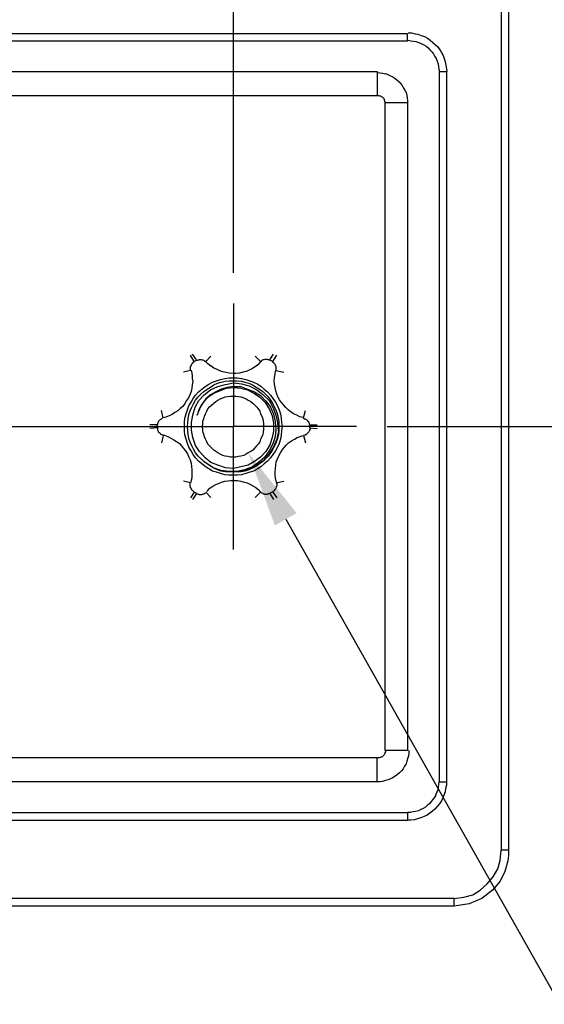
# Model space of a CAD drawing. Extents: x 0 to 283, y 0 to 196.
# Tile 24 of 27: x 218 to 235, y 79 to 112. Entities that reach past the tile are written whole.
import ezdxf
from ezdxf import colors
from ezdxf.entities.mleader import LeaderData, LeaderLine
from ezdxf.math import Vec2, Vec3

# ---------------------------------------------------------------- set-up
doc = ezdxf.new("R2010")
doc.units = 0
doc.linetypes.add('CENTER', pattern=[12, 8, -1, 2, -1])
doc.layers.get('0').update_dxf_attribs({"linetype": 'CONTINUOUS'})
doc.layers.get('DEFPOINTS').update_dxf_attribs({"linetype": 'CONTINUOUS'})
doc.layers.add('CTR', color=7, linetype='CENTER')
doc.layers.add('LAYER_1', color=7, linetype='CONTINUOUS')
doc.styles.add('SANSSERIF', font='sanss___.ttf')
doc.dimstyles.new('ISO-25$0', dxfattribs={"dimtxt": 2.5, "dimasz": 2.5, "dimexe": 1.25, "dimexo": 1, "dimgap": 0.6, "dimtad": 1, "dimdec": 1, "dimzin": 9, "dimdsep": 46, "dimtxsty": 'SANSSERIF', "dimcen": 0.75, "dimadec": 1, "dimazin": 0, "dimtfac": 1, "dimtdec": 1, "dimtmove": 0, "dimatfit": 3, "dimfxl": 1, "dimarcsym": 0})

# ---------------------------------------------------------------- blocks, each defined once
blk = doc.blocks.new('*D34')
at = {"color": 0, "lineweight": -2, "transparency": 16777216}
for p, q in [((190.642, 103.47), (190.642, 124.338)), ((224.922, 103.47), (224.922, 124.338)), ((193.142, 123.088), (222.422, 123.088))]:
    blk.add_line(p, q, dxfattribs=at)
at = {"color": 0, "transparency": 16777216}
for points in [[(193.142, 123.505), (193.142, 122.672), (190.642, 123.088)], [(222.422, 123.505), (222.422, 122.672), (224.922, 123.088)]]:
    blk.add_solid(points, dxfattribs=at)
at = {"layer": 'DEFPOINTS', "color": 0, "transparency": 16777216}
for p in [(224.922, 123.088), (190.642, 102.47), (224.922, 102.47)]:
    blk.add_point(p, dxfattribs=at)
at = {"color": 0, "transparency": 16777216, "insert": (203.525, 124.978), "char_height": 2.5, "attachment_point": 5, "style": 'SANSSERIF'}
blk.add_mtext('68.6', dxfattribs=at)
blk = doc.blocks.new('*D35')
at = {"color": 0, "lineweight": -2, "transparency": 16777216}
for p, q in [((224.922, 103.47), (224.922, 124.338)), ((233.937, 113.336), (233.937, 124.338)), ((227.422, 123.088), (231.437, 123.088))]:
    blk.add_line(p, q, dxfattribs=at)
at = {"color": 0, "transparency": 16777216}
for points in [[(227.422, 123.505), (227.422, 122.672), (224.922, 123.088)], [(231.437, 123.505), (231.437, 122.672), (233.937, 123.088)]]:
    blk.add_solid(points, dxfattribs=at)
at = {"layer": 'DEFPOINTS', "color": 0, "transparency": 16777216}
for p in [(233.937, 123.088), (233.937, 112.336), (224.922, 102.47)]:
    blk.add_point(p, dxfattribs=at)
at = {"color": 0, "transparency": 16777216, "insert": (229.429, 124.976), "char_height": 2.5, "attachment_point": 5, "style": 'SANSSERIF'}
blk.add_mtext('18', dxfattribs=at)
blk = doc.blocks.new('*D37')
at = {"color": 0, "lineweight": -2, "transparency": 16777216}
for p, q in [((233.156, 114.145), (246.822, 114.145)), ((245.572, 100.935), (245.572, 111.645)), ((229.957, 98.435), (246.822, 98.435))]:
    blk.add_line(p, q, dxfattribs=at)
at = {"color": 0, "transparency": 16777216}
for points in [[(245.155, 111.645), (245.989, 111.645), (245.572, 114.145)], [(245.155, 100.935), (245.989, 100.935), (245.572, 98.435)]]:
    blk.add_solid(points, dxfattribs=at)
at = {"layer": 'DEFPOINTS', "color": 0, "transparency": 16777216}
for p in [(232.156, 114.145), (245.572, 114.145), (228.957, 98.435)]:
    blk.add_point(p, dxfattribs=at)
at = {"color": 0, "transparency": 16777216, "insert": (243.683, 106.29), "char_height": 2.5, "attachment_point": 5, "rotation": 90, "style": 'SANSSERIF'}
blk.add_mtext('31.4', dxfattribs=at)

msp = doc.modelspace()

# ---------------------------------------------------------------- linework, layer by layer
at = {"layer": 'CTR'}
msp.add_line((190.445, 98.434), (224.79, 98.434), dxfattribs=at)
at = {"layer": 'LAYER_1', "color": 7}
for points in [[(233.694, 112.336), (233.694, 84.548)], [(233.937, 112.336), (233.937, 84.548)], [(230.63, 111.31), (184.893, 111.31)], [(230.63, 111.067), (184.893, 111.067)], [(230.63, 111.067), (230.63, 111.31)], [(230.644, 111.338), (230.752, 111.338)], [(230.644, 111.095), (230.739, 111.081)], [(230.739, 111.081), (230.82, 111.067)], [(230.752, 111.338), (230.874, 111.31)], [(230.82, 111.067), (230.9, 111.054)], [(230.874, 111.31), (230.969, 111.297)], [(230.9, 111.054), (230.995, 111.026)], [(230.968, 111.297), (231.076, 111.256)], [(230.995, 111.026), (231.076, 110.985)], [(231.076, 111.256), (231.184, 111.215)], [(231.184, 111.216), (231.279, 111.162)], [(231.278, 111.162), (231.373, 111.095)], [(231.373, 111.095), (231.454, 111.027)], [(231.454, 111.026), (231.535, 110.959)], [(231.076, 110.986), (231.157, 110.946)], [(231.157, 110.946), (231.238, 110.905)], [(231.238, 110.906), (231.305, 110.851)], [(231.305, 110.851), (231.36, 110.785)], [(231.36, 110.785), (231.427, 110.716)], [(231.427, 110.716), (231.481, 110.648)], [(231.535, 110.959), (231.615, 110.879)], [(231.615, 110.879), (231.683, 110.784)], [(231.683, 110.785), (231.737, 110.69)], [(231.481, 110.649), (231.522, 110.569)], [(231.521, 110.569), (231.562, 110.5)], [(231.562, 110.5), (231.602, 110.406)], [(231.602, 110.406), (231.629, 110.325)], [(231.737, 110.689), (231.791, 110.594)], [(231.791, 110.594), (231.832, 110.5)], [(231.831, 110.5), (231.859, 110.393)], [(231.859, 110.393), (231.885, 110.285)], [(185.919, 110.068), (229.632, 110.068)], [(229.632, 110.068), (229.632, 109.286)], [(231.629, 110.325), (231.643, 110.23)], [(231.643, 110.231), (231.656, 110.149)], [(231.656, 110.149), (231.67, 110.068)], [(231.67, 110.068), (231.913, 110.068)], [(231.67, 86.789), (231.67, 110.068)], [(231.885, 110.285), (231.899, 110.163)], [(231.899, 110.163), (231.913, 110.068)], [(231.913, 86.789), (231.913, 110.068)], [(229.646, 110.041), (229.726, 110.028)], [(229.726, 110.028), (229.821, 110.015)], [(229.821, 110.014), (229.902, 110.001)], [(229.902, 110.002), (229.983, 109.975)], [(229.983, 109.975), (230.064, 109.934)], [(230.064, 109.934), (230.145, 109.893)], [(230.145, 109.894), (230.212, 109.853)], [(230.213, 109.853), (230.28, 109.798)], [(230.279, 109.798), (230.347, 109.731)], [(230.347, 109.731), (230.401, 109.678)], [(230.401, 109.678), (230.455, 109.61)], [(230.455, 109.61), (230.496, 109.529)], [(230.495, 109.529), (230.536, 109.461)], [(230.536, 109.461), (230.577, 109.38)], [(185.919, 109.286), (229.632, 109.286)], [(229.646, 109.286), (229.672, 109.286)], [(229.672, 109.286), (229.686, 109.286)], [(229.686, 109.286), (229.713, 109.272)], [(229.713, 109.272), (229.727, 109.272)], [(229.726, 109.272), (229.754, 109.272)], [(229.754, 109.272), (229.767, 109.258)], [(229.767, 109.258), (229.794, 109.245)], [(229.794, 109.245), (229.808, 109.232)], [(229.808, 109.233), (229.821, 109.219)], [(229.821, 109.219), (229.835, 109.205)], [(229.834, 109.205), (229.848, 109.178)], [(229.848, 109.178), (229.861, 109.164)], [(229.861, 109.164), (229.861, 109.137)], [(229.861, 109.137), (229.875, 109.124)], [(229.874, 109.125), (229.874, 109.097)], [(229.874, 109.097), (229.888, 109.084)], [(229.888, 109.084), (229.888, 109.056)], [(230.577, 109.38), (230.604, 109.286)], [(230.604, 109.286), (230.618, 109.205)], [(230.617, 109.205), (230.63, 109.125)], [(230.63, 109.125), (230.63, 109.043)], [(229.888, 109.056), (229.888, 109.043)], [(230.63, 109.043), (229.888, 109.043)], [(229.888, 109.043), (229.888, 87.814)], [(230.63, 109.043), (230.63, 87.814)], [(224.922, 102.47), (224.922, 98.435)], [(223.64, 100.568), (223.518, 100.77)], [(223.707, 100.621), (223.585, 100.811)], [(224.018, 100.568), (224.18, 100.742)], [(225.812, 100.568), (225.637, 100.742)], [(226.11, 100.621), (226.231, 100.811)], [(226.217, 100.568), (226.339, 100.77)], [(223.518, 100.405), (223.532, 100.419)], [(223.518, 100.379), (223.518, 100.405)], [(223.518, 100.352), (223.518, 100.379)], [(223.532, 100.446), (223.545, 100.46)], [(223.532, 100.419), (223.532, 100.446)], [(223.546, 100.46), (223.559, 100.487)], [(223.559, 100.487), (223.573, 100.5)], [(223.572, 100.501), (223.586, 100.514)], [(223.586, 100.513), (223.599, 100.54)], [(223.6, 100.54), (223.626, 100.554)], [(223.626, 100.568), (223.707, 100.609)], [(223.626, 100.554), (223.64, 100.554)], [(223.72, 100.595), (223.748, 100.608)], [(223.748, 100.609), (223.761, 100.622)], [(223.761, 100.621), (223.775, 100.621)], [(223.775, 100.621), (223.802, 100.621)], [(223.801, 100.621), (223.815, 100.635)], [(223.815, 100.635), (223.842, 100.635)], [(223.842, 100.635), (223.869, 100.635)], [(223.869, 100.635), (223.883, 100.622)], [(223.883, 100.621), (223.91, 100.621)], [(223.91, 100.621), (223.923, 100.621)], [(223.923, 100.621), (223.937, 100.608)], [(223.937, 100.609), (223.964, 100.595)], [(223.964, 100.595), (223.978, 100.581)], [(223.977, 100.581), (223.991, 100.581)], [(223.991, 100.581), (224.018, 100.568)], [(224.086, 100.487), (224.018, 100.554)], [(224.18, 100.419), (224.086, 100.487)], [(224.274, 100.352), (224.18, 100.42)], [(225.637, 100.393), (225.542, 100.339)], [(225.718, 100.46), (225.637, 100.392)], [(225.799, 100.54), (225.718, 100.46)], [(225.799, 100.568), (225.826, 100.581)], [(225.84, 100.568), (225.799, 100.54)], [(225.826, 100.581), (225.839, 100.594)], [(225.84, 100.595), (225.853, 100.608)], [(225.853, 100.609), (225.88, 100.622)], [(225.88, 100.621), (225.894, 100.635)], [(225.894, 100.635), (225.921, 100.635)], [(225.921, 100.635), (225.934, 100.635)], [(225.934, 100.635), (225.961, 100.649)], [(225.961, 100.649), (225.988, 100.649)], [(225.988, 100.649), (226.002, 100.649)], [(226.002, 100.649), (226.029, 100.649)], [(226.028, 100.649), (226.042, 100.636)], [(226.042, 100.635), (226.069, 100.635)], [(226.069, 100.635), (226.096, 100.622)], [(226.096, 100.621), (226.11, 100.621)], [(226.123, 100.609), (226.217, 100.568)], [(226.204, 100.554), (226.217, 100.54)], [(226.217, 100.54), (226.244, 100.527)], [(226.244, 100.527), (226.258, 100.514)], [(226.258, 100.513), (226.271, 100.487)], [(226.272, 100.487), (226.285, 100.473)], [(226.285, 100.473), (226.285, 100.446)], [(226.285, 100.446), (226.299, 100.433)], [(226.298, 100.433), (226.312, 100.405)], [(226.312, 100.405), (226.312, 100.392)], [(226.312, 100.393), (226.312, 100.365)], [(223.518, 100.27), (223.289, 100.217)], [(223.518, 100.339), (223.518, 100.352)], [(223.518, 100.311), (223.518, 100.339)], [(223.518, 100.298), (223.518, 100.311)], [(223.518, 100.27), (223.518, 100.298)], [(223.532, 100.284), (223.545, 100.243)], [(223.546, 100.244), (223.572, 100.123)], [(223.572, 100.123), (223.572, 100.014)], [(224.369, 100.311), (224.274, 100.352)], [(224.476, 100.258), (224.369, 100.311)], [(224.572, 100.23), (224.476, 100.258)], [(224.679, 100.203), (224.571, 100.23)], [(224.787, 100.189), (224.679, 100.203)], [(224.908, 100.176), (224.787, 100.189)], [(225.003, 100.176), (224.908, 100.176)], [(225.124, 100.189), (225.003, 100.176)], [(225.232, 100.217), (225.124, 100.189)], [(225.341, 100.244), (225.232, 100.217)], [(225.435, 100.284), (225.341, 100.243)], [(225.542, 100.339), (225.435, 100.284)], [(226.272, 100.042), (226.285, 100.148)], [(226.285, 100.148), (226.299, 100.258)], [(226.312, 100.365), (226.312, 100.352)], [(226.312, 100.352), (226.312, 100.325)], [(226.312, 100.325), (226.312, 100.311)], [(226.312, 100.311), (226.312, 100.284)], [(226.312, 100.284), (226.312, 100.271)], [(226.312, 100.27), (226.568, 100.217)], [(223.572, 99.799), (223.559, 99.691)], [(223.572, 100.014), (223.586, 99.907)], [(223.586, 99.907), (223.572, 99.799)], [(223.883, 99.663), (223.991, 99.744)], [(223.991, 99.744), (224.112, 99.826)], [(224.058, 99.663), (224.166, 99.731)], [(224.112, 99.826), (224.234, 99.893)], [(224.166, 99.731), (224.275, 99.799)], [(224.166, 99.636), (224.409, 99.744)], [(224.234, 99.893), (224.369, 99.934)], [(224.274, 99.799), (224.396, 99.852)], [(224.369, 99.934), (224.503, 99.973)], [(224.396, 99.852), (224.517, 99.893)], [(224.409, 99.744), (224.666, 99.812)], [(224.503, 99.973), (224.639, 100.014)], [(224.517, 99.893), (224.652, 99.92)], [(224.639, 100.014), (224.773, 100.027)], [(224.652, 99.92), (224.787, 99.933)], [(224.666, 99.812), (224.922, 99.866)], [(224.922, 99.744), (224.719, 99.717)], [(224.773, 100.028), (224.909, 100.028)], [(224.787, 99.934), (224.908, 99.934)], [(224.908, 100.028), (225.044, 100.028)], [(224.908, 99.934), (225.044, 99.934)], [(224.922, 99.866), (225.192, 99.838)], [(224.922, 99.744), (225.165, 99.744)], [(225.043, 100.028), (225.192, 100.014)], [(225.043, 99.934), (225.178, 99.92)], [(225.165, 99.744), (225.381, 99.663)], [(225.178, 99.92), (225.3, 99.893)], [(225.191, 100.014), (225.327, 99.973)], [(225.191, 99.838), (225.435, 99.771)], [(225.3, 99.893), (225.422, 99.852)], [(225.327, 99.973), (225.462, 99.933)], [(225.422, 99.852), (225.543, 99.799)], [(225.435, 99.771), (225.691, 99.636)], [(225.462, 99.934), (225.583, 99.893)], [(225.542, 99.799), (225.664, 99.731)], [(225.583, 99.893), (225.718, 99.825)], [(225.664, 99.731), (225.772, 99.663)], [(225.718, 99.826), (225.827, 99.744)], [(225.826, 99.744), (225.934, 99.663)], [(226.258, 99.934), (226.271, 100.042)], [(226.272, 99.826), (226.258, 99.934)], [(226.285, 99.717), (226.271, 99.826)], [(223.491, 99.475), (223.45, 99.38)], [(223.532, 99.581), (223.491, 99.475)], [(223.559, 99.691), (223.532, 99.581)], [(223.6, 99.353), (223.681, 99.461)], [(223.681, 99.461), (223.775, 99.569)], [(223.681, 99.299), (223.761, 99.407)], [(223.761, 99.407), (223.856, 99.502)], [(223.775, 99.569), (223.883, 99.663)], [(223.788, 99.285), (223.964, 99.475)], [(223.856, 99.501), (223.95, 99.581)], [(223.95, 99.581), (224.059, 99.663)], [(223.964, 99.475), (224.166, 99.636)], [(224.166, 99.475), (224.018, 99.34)], [(224.086, 99.393), (224.261, 99.516)], [(224.341, 99.569), (224.166, 99.474)], [(224.261, 99.515), (224.463, 99.61)], [(224.517, 99.663), (224.341, 99.568)], [(224.463, 99.609), (224.692, 99.691)], [(224.72, 99.717), (224.516, 99.663)], [(224.572, 99.379), (224.652, 99.407)], [(224.652, 99.407), (224.733, 99.42)], [(224.692, 99.691), (224.922, 99.717)], [(224.733, 99.42), (224.827, 99.434)], [(224.827, 99.434), (224.909, 99.434)], [(224.908, 99.434), (225.003, 99.434)], [(224.922, 99.717), (225.165, 99.691)], [(225.003, 99.434), (225.084, 99.42)], [(225.084, 99.42), (225.165, 99.407)], [(225.165, 99.691), (225.381, 99.636)], [(225.165, 99.407), (225.259, 99.379)], [(225.381, 99.663), (225.611, 99.568)], [(225.381, 99.636), (225.611, 99.515)], [(225.61, 99.569), (225.813, 99.448)], [(225.61, 99.515), (225.786, 99.393)], [(225.691, 99.636), (225.88, 99.488)], [(225.772, 99.663), (225.881, 99.581)], [(225.812, 99.448), (225.988, 99.272)], [(225.88, 99.581), (225.975, 99.501)], [(225.88, 99.489), (226.096, 99.285)], [(225.934, 99.663), (226.043, 99.568)], [(225.975, 99.501), (226.056, 99.407)], [(226.042, 99.569), (226.137, 99.461)], [(226.056, 99.407), (226.137, 99.299)], [(226.137, 99.461), (226.217, 99.353)], [(226.312, 99.609), (226.285, 99.717)], [(226.339, 99.501), (226.312, 99.609)], [(226.38, 99.407), (226.339, 99.502)], [(226.433, 99.312), (226.38, 99.407)], [(223.262, 99.097), (223.18, 99.029)], [(223.329, 99.191), (223.262, 99.097)], [(223.384, 99.285), (223.33, 99.191)], [(223.451, 99.379), (223.384, 99.285)], [(223.411, 98.988), (223.465, 99.11)], [(223.465, 99.11), (223.532, 99.232)], [(223.532, 99.232), (223.599, 99.353)], [(223.559, 99.069), (223.613, 99.179)], [(223.613, 99.179), (223.68, 99.3)], [(223.667, 99.069), (223.788, 99.285)], [(223.883, 99.165), (223.788, 98.988)], [(223.815, 99.016), (223.937, 99.218)], [(224.018, 99.34), (223.883, 99.164)], [(223.937, 99.218), (224.086, 99.394)], [(224.086, 99.016), (224.14, 99.083)], [(224.139, 99.083), (224.206, 99.138)], [(224.206, 99.138), (224.274, 99.204)], [(224.274, 99.204), (224.341, 99.259)], [(224.341, 99.259), (224.409, 99.3)], [(224.409, 99.299), (224.49, 99.34)], [(224.49, 99.34), (224.571, 99.38)], [(225.259, 99.379), (225.341, 99.34)], [(225.341, 99.34), (225.408, 99.299)], [(225.408, 99.299), (225.489, 99.258)], [(225.489, 99.259), (225.556, 99.204)], [(225.556, 99.204), (225.624, 99.138)], [(225.624, 99.138), (225.678, 99.083)], [(225.677, 99.083), (225.732, 99.015)], [(225.786, 99.393), (225.962, 99.218)], [(225.961, 99.218), (226.097, 99.015)], [(225.988, 99.273), (226.137, 99.069)], [(226.096, 99.285), (226.217, 99.069)], [(226.137, 99.299), (226.217, 99.178)], [(226.217, 99.353), (226.298, 99.232)], [(226.217, 99.179), (226.272, 99.069)], [(226.298, 99.232), (226.366, 99.11)], [(226.366, 99.11), (226.42, 98.987)], [(226.501, 99.218), (226.434, 99.312)], [(226.568, 99.138), (226.501, 99.218)], [(226.636, 99.056), (226.568, 99.138)], [(222.614, 98.718), (222.56, 98.962)], [(222.817, 98.787), (222.709, 98.746)], [(222.911, 98.826), (222.817, 98.787)], [(223.005, 98.894), (222.911, 98.826)], [(223.1, 98.948), (223.005, 98.894)], [(223.181, 99.028), (223.1, 98.948)], [(223.329, 98.706), (223.37, 98.853)], [(223.37, 98.853), (223.411, 98.988)], [(223.437, 98.692), (223.465, 98.826)], [(223.465, 98.826), (223.506, 98.949)], [(223.505, 98.948), (223.559, 99.069)], [(223.546, 98.571), (223.586, 98.812)], [(223.586, 98.812), (223.667, 99.069)], [(223.734, 98.812), (223.816, 99.016)], [(223.788, 98.988), (223.734, 98.812)], [(223.95, 98.692), (223.977, 98.773)], [(223.977, 98.773), (224.005, 98.853)], [(224.004, 98.853), (224.045, 98.934)], [(224.045, 98.934), (224.086, 99.016)], [(225.732, 99.016), (225.786, 98.934)], [(225.786, 98.934), (225.812, 98.853)], [(225.812, 98.853), (225.853, 98.773)], [(225.853, 98.773), (225.88, 98.692)], [(226.096, 99.016), (226.191, 98.787)], [(226.137, 99.069), (226.231, 98.84)], [(226.19, 98.787), (226.231, 98.543)], [(226.217, 99.069), (226.312, 98.812)], [(226.231, 98.84), (226.285, 98.598)], [(226.272, 99.069), (226.325, 98.948)], [(226.312, 98.812), (226.366, 98.571)], [(226.325, 98.948), (226.366, 98.826)], [(226.366, 98.826), (226.392, 98.692)], [(226.42, 98.988), (226.461, 98.853)], [(226.461, 98.853), (226.487, 98.705)], [(226.717, 98.988), (226.636, 99.056)], [(226.797, 98.922), (226.717, 98.988)], [(226.893, 98.853), (226.798, 98.921)], [(227, 98.812), (226.893, 98.853)], [(227.094, 98.759), (227, 98.812)], [(227.203, 98.732), (227.094, 98.759)], [(227.216, 98.718), (227.284, 98.962)], [(220.887, 98.435), (224.922, 98.435)], [(222.439, 98.49), (222.182, 98.49)], [(222.425, 98.49), (222.439, 98.516)], [(222.439, 98.395), (222.425, 98.49)], [(222.425, 98.476), (222.425, 98.489)], [(222.425, 98.449), (222.425, 98.476)], [(222.439, 98.543), (222.452, 98.557)], [(222.439, 98.516), (222.439, 98.543)], [(222.452, 98.584), (222.466, 98.597)], [(222.452, 98.557), (222.452, 98.584)], [(222.465, 98.598), (222.479, 98.624)], [(222.479, 98.624), (222.493, 98.638)], [(222.493, 98.638), (222.506, 98.651)], [(222.506, 98.651), (222.533, 98.665)], [(222.533, 98.665), (222.546, 98.678)], [(222.546, 98.678), (222.56, 98.691)], [(222.56, 98.692), (222.587, 98.705)], [(222.587, 98.706), (222.601, 98.706)], [(222.709, 98.746), (222.614, 98.718)], [(223.315, 98.571), (223.329, 98.706)], [(223.315, 98.435), (223.315, 98.571)], [(223.315, 98.3), (223.315, 98.435)], [(223.411, 98.435), (223.424, 98.571)], [(223.424, 98.3), (223.411, 98.435)], [(223.424, 98.571), (223.438, 98.692)], [(223.546, 98.314), (223.546, 98.571)], [(223.923, 98.341), (223.909, 98.435)], [(223.91, 98.435), (223.923, 98.53)], [(223.923, 98.61), (223.95, 98.692)], [(223.923, 98.53), (223.923, 98.61)], [(228.957, 98.435), (224.922, 98.435)], [(224.922, 94.4), (224.922, 98.435)], [(225.88, 98.692), (225.894, 98.61)], [(225.894, 98.61), (225.907, 98.53)], [(225.907, 98.53), (225.907, 98.435)], [(225.907, 98.435), (225.907, 98.34)], [(226.231, 98.543), (226.231, 98.287)], [(226.285, 98.598), (226.312, 98.34)], [(226.366, 98.571), (226.392, 98.287)], [(226.393, 98.692), (226.406, 98.571)], [(226.406, 98.571), (226.406, 98.435)], [(226.406, 98.435), (226.406, 98.3)], [(226.487, 98.706), (226.501, 98.571)], [(226.501, 98.571), (226.515, 98.435)], [(226.515, 98.435), (226.501, 98.3)], [(227.243, 98.718), (227.203, 98.732)], [(227.203, 98.706), (227.23, 98.706)], [(227.23, 98.706), (227.243, 98.692)], [(227.243, 98.692), (227.27, 98.692)], [(227.27, 98.692), (227.284, 98.678)], [(227.284, 98.678), (227.31, 98.665)], [(227.31, 98.665), (227.324, 98.651)], [(227.324, 98.651), (227.338, 98.651)], [(227.338, 98.651), (227.351, 98.624)], [(227.351, 98.624), (227.365, 98.611)], [(227.365, 98.61), (227.378, 98.597)], [(227.378, 98.598), (227.391, 98.571)], [(227.392, 98.571), (227.392, 98.557)], [(227.392, 98.557), (227.405, 98.53)], [(227.405, 98.53), (227.405, 98.517)], [(227.405, 98.516), (227.419, 98.49)], [(227.418, 98.49), (227.662, 98.49)], [(227.418, 98.49), (227.418, 98.395)], [(222.439, 98.395), (222.182, 98.369)], [(222.439, 98.369), (222.439, 98.382)], [(222.439, 98.341), (222.439, 98.369)], [(222.439, 98.314), (222.439, 98.341)], [(222.452, 98.3), (222.439, 98.314)], [(222.465, 98.273), (222.452, 98.3)], [(222.465, 98.259), (222.465, 98.273)], [(222.479, 98.233), (222.466, 98.259)], [(222.493, 98.233), (222.479, 98.233)], [(222.52, 98.206), (222.493, 98.233)], [(222.533, 98.192), (222.52, 98.206)], [(222.546, 98.179), (222.533, 98.192)], [(222.574, 98.165), (222.546, 98.179)], [(222.614, 98.139), (222.56, 97.896)], [(222.587, 98.165), (222.573, 98.165)], [(222.614, 98.151), (222.587, 98.165)], [(222.628, 98.151), (222.614, 98.151)], [(222.628, 98.151), (222.668, 98.151)], [(222.668, 98.151), (222.776, 98.11)], [(222.776, 98.111), (222.87, 98.057)], [(223.329, 98.165), (223.316, 98.3)], [(223.37, 98.018), (223.329, 98.166)], [(223.437, 98.179), (223.424, 98.3)], [(223.465, 98.043), (223.437, 98.179)], [(223.586, 98.071), (223.545, 98.314)], [(223.923, 98.259), (223.923, 98.341)], [(223.95, 98.179), (223.923, 98.259)], [(223.977, 98.098), (223.95, 98.179)], [(225.88, 98.179), (225.853, 98.098)], [(225.894, 98.259), (225.88, 98.179)], [(225.907, 98.341), (225.893, 98.259)], [(226.231, 98.287), (226.19, 98.071)], [(226.312, 98.341), (226.285, 98.098)], [(226.393, 98.287), (226.339, 98.018)], [(226.393, 98.179), (226.366, 98.043)], [(226.406, 98.3), (226.393, 98.179)], [(226.487, 98.165), (226.461, 98.018)], [(226.501, 98.3), (226.488, 98.165)], [(227.014, 98.071), (227.109, 98.111)], [(227.108, 98.111), (227.203, 98.139)], [(227.216, 98.139), (227.284, 97.896)], [(227.23, 98.139), (227.216, 98.139)], [(227.257, 98.151), (227.23, 98.138)], [(227.27, 98.165), (227.257, 98.152)], [(227.298, 98.165), (227.27, 98.165)], [(227.31, 98.179), (227.297, 98.166)], [(227.338, 98.192), (227.31, 98.179)], [(227.351, 98.219), (227.338, 98.192)], [(227.365, 98.233), (227.351, 98.219)], [(227.378, 98.247), (227.365, 98.233)], [(227.392, 98.259), (227.378, 98.246)], [(227.405, 98.287), (227.391, 98.259)], [(227.418, 98.3), (227.405, 98.287)], [(227.418, 98.395), (227.662, 98.369)], [(227.418, 98.328), (227.418, 98.3)], [(227.432, 98.355), (227.419, 98.328)], [(227.432, 98.369), (227.432, 98.355)], [(222.87, 98.057), (222.965, 98.004)], [(222.965, 98.004), (223.06, 97.949)], [(223.06, 97.949), (223.154, 97.882)], [(223.154, 97.882), (223.221, 97.802)], [(223.221, 97.802), (223.289, 97.72)], [(223.411, 97.882), (223.37, 98.018)], [(223.465, 97.761), (223.411, 97.882)], [(223.505, 97.923), (223.464, 98.044)], [(223.559, 97.802), (223.505, 97.923)], [(223.613, 97.692), (223.559, 97.802)], [(223.681, 97.814), (223.586, 98.072)], [(223.815, 97.612), (223.681, 97.815)], [(224.004, 98.018), (223.977, 98.098)], [(224.045, 97.937), (224.004, 98.018)], [(224.086, 97.855), (224.045, 97.937)], [(224.139, 97.802), (224.085, 97.855)], [(224.206, 97.733), (224.139, 97.801)], [(225.677, 97.802), (225.623, 97.733)], [(225.732, 97.855), (225.677, 97.802)], [(225.786, 97.937), (225.732, 97.855)], [(225.812, 98.018), (225.786, 97.937)], [(225.853, 98.098), (225.813, 98.018)], [(226.11, 97.841), (225.988, 97.612)], [(226.217, 97.868), (226.096, 97.639)], [(226.19, 98.071), (226.11, 97.841)], [(226.285, 98.098), (226.217, 97.868)], [(226.272, 97.802), (226.217, 97.692)], [(226.339, 98.018), (226.231, 97.774)], [(226.325, 97.923), (226.272, 97.801)], [(226.366, 98.043), (226.325, 97.922)], [(226.42, 97.882), (226.366, 97.761)], [(226.461, 98.018), (226.42, 97.882)], [(226.582, 97.747), (226.65, 97.827)], [(226.649, 97.827), (226.731, 97.896)], [(226.731, 97.896), (226.825, 97.964)], [(226.825, 97.963), (226.919, 98.018)], [(226.919, 98.018), (227.014, 98.071)], [(223.289, 97.72), (223.356, 97.639)], [(223.356, 97.639), (223.411, 97.545)], [(223.411, 97.545), (223.465, 97.437)], [(223.532, 97.639), (223.465, 97.761)], [(223.6, 97.517), (223.532, 97.639)], [(223.681, 97.41), (223.599, 97.517)], [(223.681, 97.572), (223.613, 97.693)], [(223.761, 97.464), (223.68, 97.572)], [(223.856, 97.382), (223.761, 97.464)], [(223.991, 97.41), (223.815, 97.613)], [(224.274, 97.666), (224.207, 97.733)], [(224.341, 97.612), (224.274, 97.666)], [(224.409, 97.572), (224.341, 97.613)], [(224.49, 97.531), (224.409, 97.572)], [(224.572, 97.49), (224.49, 97.531)], [(224.652, 97.464), (224.571, 97.49)], [(224.733, 97.45), (224.652, 97.463)], [(225.165, 97.464), (225.083, 97.45)], [(225.259, 97.49), (225.165, 97.464)], [(225.341, 97.531), (225.259, 97.49)], [(225.408, 97.572), (225.341, 97.531)], [(225.489, 97.612), (225.407, 97.571)], [(225.556, 97.666), (225.489, 97.612)], [(225.624, 97.733), (225.556, 97.665)], [(225.988, 97.612), (225.812, 97.437)], [(226.096, 97.545), (225.907, 97.315)], [(226.096, 97.639), (225.934, 97.41)], [(226.056, 97.464), (225.974, 97.382)], [(226.137, 97.572), (226.056, 97.464)], [(226.231, 97.774), (226.096, 97.545)], [(226.217, 97.692), (226.137, 97.571)], [(226.217, 97.517), (226.137, 97.41)], [(226.298, 97.639), (226.217, 97.517)], [(226.366, 97.761), (226.298, 97.639)], [(226.366, 97.382), (226.407, 97.477)], [(226.406, 97.478), (226.461, 97.572)], [(226.461, 97.572), (226.515, 97.666)], [(226.515, 97.666), (226.582, 97.747)], [(223.465, 97.437), (223.506, 97.342)], [(223.505, 97.342), (223.532, 97.235)], [(223.532, 97.235), (223.545, 97.127)], [(223.775, 97.301), (223.681, 97.41)], [(223.883, 97.208), (223.775, 97.301)], [(223.95, 97.288), (223.856, 97.383)], [(223.991, 97.127), (223.882, 97.208)], [(224.058, 97.208), (223.95, 97.288)], [(224.18, 97.26), (223.991, 97.41)], [(224.261, 97.086), (224.045, 97.221)], [(224.166, 97.139), (224.058, 97.208)], [(224.409, 97.167), (224.18, 97.26)], [(224.666, 97.086), (224.409, 97.167)], [(224.827, 97.437), (224.733, 97.45)], [(224.922, 97.437), (224.827, 97.437)], [(225.003, 97.437), (224.921, 97.437)], [(225.084, 97.45), (225.002, 97.437)], [(225.408, 97.167), (225.165, 97.113)], [(225.61, 97.288), (225.407, 97.167)], [(225.691, 97.167), (225.462, 97.045)], [(225.745, 97.26), (225.542, 97.112)], [(225.812, 97.437), (225.61, 97.288)], [(225.772, 97.208), (225.664, 97.14)], [(225.907, 97.315), (225.691, 97.167)], [(225.934, 97.41), (225.745, 97.261)], [(225.88, 97.288), (225.772, 97.208)], [(225.934, 97.208), (225.827, 97.127)], [(225.975, 97.382), (225.88, 97.288)], [(226.042, 97.301), (225.934, 97.208)], [(226.137, 97.41), (226.042, 97.301)], [(226.298, 97.058), (226.312, 97.167)], [(226.312, 97.167), (226.325, 97.274)], [(226.325, 97.274), (226.366, 97.382)], [(223.546, 97.127), (223.559, 97.019)], [(223.559, 97.019), (223.559, 96.911)], [(223.559, 96.911), (223.559, 96.803)], [(224.112, 97.045), (223.991, 97.127)], [(224.234, 96.978), (224.112, 97.046)], [(224.274, 97.072), (224.166, 97.14)], [(224.369, 96.937), (224.233, 96.978)], [(224.517, 96.991), (224.261, 97.086)], [(224.396, 97.019), (224.274, 97.072)], [(224.503, 96.897), (224.369, 96.938)], [(224.517, 96.978), (224.396, 97.019)], [(224.639, 96.857), (224.503, 96.897)], [(224.652, 96.95), (224.516, 96.978)], [(224.76, 96.964), (224.517, 96.991)], [(224.773, 96.843), (224.639, 96.857)], [(224.787, 96.95), (224.652, 96.95)], [(224.922, 97.058), (224.666, 97.086)], [(225.03, 96.964), (224.76, 96.964)], [(224.922, 96.843), (224.773, 96.843)], [(224.922, 96.937), (224.786, 96.95)], [(225.165, 97.113), (224.921, 97.058)], [(225.191, 96.964), (224.921, 96.95)], [(225.043, 96.95), (224.922, 96.937)], [(225.043, 96.843), (224.922, 96.843)], [(225.287, 97.019), (225.03, 96.964)], [(225.178, 96.95), (225.043, 96.95)], [(225.191, 96.857), (225.043, 96.844)], [(225.3, 96.978), (225.178, 96.95)], [(225.462, 97.045), (225.191, 96.964)], [(225.327, 96.897), (225.191, 96.857)], [(225.542, 97.113), (225.287, 97.018)], [(225.422, 97.019), (225.3, 96.978)], [(225.462, 96.937), (225.327, 96.896)], [(225.542, 97.072), (225.421, 97.019)], [(225.583, 96.978), (225.462, 96.937)], [(225.664, 97.139), (225.542, 97.072)], [(225.718, 97.045), (225.583, 96.978)], [(225.826, 97.127), (225.718, 97.045)], [(226.285, 96.95), (226.299, 97.058)], [(226.285, 96.857), (226.285, 96.95)], [(226.298, 96.748), (226.285, 96.857)], [(223.518, 96.586), (223.289, 96.641)], [(223.505, 96.56), (223.505, 96.586)], [(223.505, 96.546), (223.505, 96.559)], [(223.505, 96.519), (223.505, 96.546)], [(223.505, 96.505), (223.505, 96.519)], [(223.505, 96.478), (223.505, 96.505)], [(223.546, 96.695), (223.518, 96.586)], [(223.559, 96.803), (223.545, 96.695)], [(224.247, 96.478), (224.341, 96.532)], [(224.341, 96.532), (224.436, 96.573)], [(224.436, 96.573), (224.531, 96.614)], [(224.531, 96.613), (224.639, 96.641)], [(224.639, 96.641), (224.733, 96.654)], [(224.733, 96.654), (224.842, 96.667)], [(224.841, 96.667), (224.949, 96.667)], [(224.949, 96.667), (225.056, 96.667)], [(225.056, 96.667), (225.165, 96.641)], [(225.165, 96.641), (225.273, 96.613)], [(225.273, 96.613), (225.367, 96.586)], [(225.367, 96.586), (225.462, 96.545)], [(225.462, 96.546), (225.556, 96.491)], [(226.325, 96.641), (226.298, 96.748)], [(226.312, 96.586), (226.568, 96.641)], [(226.339, 96.6), (226.325, 96.641)], [(226.325, 96.6), (226.339, 96.572)], [(226.339, 96.573), (226.339, 96.546)], [(226.339, 96.546), (226.339, 96.532)], [(226.339, 96.532), (226.339, 96.505)], [(226.339, 96.505), (226.339, 96.478)], [(223.518, 96.452), (223.505, 96.478)], [(223.518, 96.425), (223.518, 96.452)], [(223.532, 96.411), (223.518, 96.425)], [(223.64, 96.289), (223.518, 96.1)], [(223.546, 96.384), (223.532, 96.411)], [(223.559, 96.37), (223.545, 96.384)], [(223.572, 96.344), (223.559, 96.37)], [(223.586, 96.33), (223.572, 96.343)], [(223.707, 96.236), (223.585, 96.046)], [(223.6, 96.317), (223.586, 96.33)], [(223.626, 96.303), (223.599, 96.317)], [(223.64, 96.289), (223.626, 96.303)], [(223.72, 96.236), (223.64, 96.289)], [(223.734, 96.222), (223.707, 96.235)], [(223.748, 96.222), (223.734, 96.222)], [(223.775, 96.209), (223.748, 96.222)], [(223.801, 96.209), (223.775, 96.209)], [(223.815, 96.195), (223.802, 96.209)], [(223.842, 96.195), (223.815, 96.195)], [(223.869, 96.195), (223.842, 96.195)], [(223.896, 96.209), (223.869, 96.195)], [(223.91, 96.209), (223.896, 96.209)], [(223.937, 96.222), (223.91, 96.209)], [(223.964, 96.222), (223.937, 96.222)], [(223.977, 96.236), (223.964, 96.222)], [(224.004, 96.25), (223.977, 96.236)], [(224.018, 96.262), (224.004, 96.249)], [(224.031, 96.276), (224.017, 96.263)], [(224.018, 96.289), (224.18, 96.113)], [(224.045, 96.303), (224.072, 96.33)], [(224.072, 96.33), (224.153, 96.411)], [(224.153, 96.411), (224.247, 96.479)], [(225.556, 96.491), (225.651, 96.438)], [(225.812, 96.289), (225.637, 96.113)], [(225.651, 96.438), (225.732, 96.37)], [(225.732, 96.37), (225.813, 96.289)], [(225.826, 96.276), (225.813, 96.289)], [(225.84, 96.262), (225.827, 96.276)], [(225.853, 96.25), (225.839, 96.263)], [(225.88, 96.236), (225.853, 96.249)], [(225.894, 96.236), (225.88, 96.236)], [(225.921, 96.222), (225.894, 96.235)], [(225.947, 96.222), (225.921, 96.222)], [(225.961, 96.209), (225.948, 96.222)], [(225.988, 96.209), (225.961, 96.209)], [(226.015, 96.209), (225.988, 96.209)], [(226.028, 96.222), (226.015, 96.209)], [(226.056, 96.222), (226.028, 96.222)], [(226.082, 96.236), (226.056, 96.222)], [(226.096, 96.236), (226.083, 96.236)], [(226.123, 96.25), (226.096, 96.236)], [(226.19, 96.289), (226.11, 96.236)], [(226.11, 96.236), (226.231, 96.046)], [(226.244, 96.317), (226.217, 96.303)], [(226.217, 96.303), (226.217, 96.289)], [(226.217, 96.289), (226.339, 96.1)], [(226.258, 96.33), (226.244, 96.317)], [(226.272, 96.356), (226.258, 96.33)], [(226.285, 96.37), (226.271, 96.357)], [(226.298, 96.397), (226.285, 96.37)], [(226.312, 96.411), (226.299, 96.397)], [(226.325, 96.438), (226.312, 96.411)], [(226.339, 96.478), (226.325, 96.465)], [(226.325, 96.466), (226.325, 96.438)], [(230.63, 87.814), (229.888, 87.814)], [(229.902, 87.814), (229.902, 87.787)], [(229.902, 87.787), (229.902, 87.773)], [(230.671, 87.814), (230.671, 87.719)], [(229.632, 87.572), (185.919, 87.572)], [(229.632, 86.789), (229.632, 87.572)], [(229.66, 87.572), (229.632, 87.559)], [(229.672, 87.572), (229.659, 87.572)], [(229.699, 87.572), (229.672, 87.572)], [(229.726, 87.585), (229.699, 87.572)], [(229.74, 87.585), (229.726, 87.585)], [(229.767, 87.598), (229.74, 87.585)], [(229.78, 87.612), (229.767, 87.598)], [(229.808, 87.612), (229.78, 87.612)], [(229.821, 87.626), (229.807, 87.612)], [(229.834, 87.652), (229.821, 87.626)], [(229.848, 87.665), (229.835, 87.652)], [(229.861, 87.679), (229.848, 87.665)], [(229.874, 87.706), (229.861, 87.679)], [(229.888, 87.72), (229.875, 87.706)], [(229.902, 87.773), (229.888, 87.746)], [(229.888, 87.746), (229.888, 87.72)], [(230.604, 87.463), (230.577, 87.382)], [(230.63, 87.544), (230.604, 87.463)], [(230.657, 87.638), (230.63, 87.544)], [(230.671, 87.72), (230.657, 87.638)], [(230.429, 87.153), (230.361, 87.085)], [(230.482, 87.22), (230.429, 87.152)], [(230.523, 87.301), (230.482, 87.22)], [(230.577, 87.382), (230.523, 87.301)], [(229.902, 86.829), (229.807, 86.802)], [(229.996, 86.855), (229.901, 86.829)], [(230.064, 86.883), (229.996, 86.855)], [(230.145, 86.924), (230.064, 86.883)], [(230.226, 86.977), (230.145, 86.924)], [(230.293, 87.031), (230.226, 86.977)], [(230.361, 87.085), (230.293, 87.031)], [(229.632, 86.789), (185.919, 86.789)], [(229.726, 86.789), (229.632, 86.789)], [(229.808, 86.802), (229.726, 86.789)], [(231.615, 86.532), (231.589, 86.451)], [(231.629, 86.612), (231.616, 86.532)], [(231.643, 86.708), (231.629, 86.613)], [(231.656, 86.789), (231.642, 86.708)], [(231.67, 86.789), (231.913, 86.789)], [(231.872, 86.573), (231.858, 86.465)], [(231.899, 86.681), (231.872, 86.573)], [(231.899, 86.789), (231.899, 86.681)], [(231.454, 86.208), (231.401, 86.141)], [(231.508, 86.29), (231.454, 86.208)], [(231.549, 86.357), (231.508, 86.289)], [(231.589, 86.451), (231.548, 86.357)], [(231.778, 86.262), (231.737, 86.167)], [(231.818, 86.357), (231.778, 86.262)], [(231.859, 86.465), (231.818, 86.357)], [(231.062, 85.884), (230.982, 85.843)], [(231.144, 85.911), (231.062, 85.884)], [(231.21, 85.965), (231.143, 85.911)], [(231.278, 86.02), (231.211, 85.965)], [(231.346, 86.073), (231.278, 86.02)], [(231.401, 86.141), (231.346, 86.073)], [(231.521, 85.898), (231.44, 85.83)], [(231.602, 85.979), (231.521, 85.898)], [(231.67, 86.073), (231.602, 85.979)], [(231.737, 86.168), (231.67, 86.073)], [(184.893, 85.79), (230.63, 85.79)], [(184.893, 85.533), (230.63, 85.533)], [(230.63, 85.79), (230.63, 85.533)], [(230.725, 85.79), (230.63, 85.79)], [(230.739, 85.533), (230.63, 85.533)], [(230.806, 85.804), (230.725, 85.79)], [(230.86, 85.547), (230.738, 85.533)], [(230.887, 85.817), (230.806, 85.804)], [(230.955, 85.574), (230.86, 85.547)], [(230.982, 85.843), (230.887, 85.817)], [(231.062, 85.615), (230.955, 85.574)], [(231.17, 85.654), (231.062, 85.614)], [(231.265, 85.695), (231.17, 85.654)], [(231.36, 85.763), (231.265, 85.695)], [(231.44, 85.831), (231.36, 85.763)], [(233.667, 84.211), (233.694, 84.548)], [(233.937, 84.548), (233.694, 84.548)], [(233.937, 84.373), (233.911, 84.197)], [(233.937, 84.548), (233.937, 84.372)], [(233.438, 83.671), (233.587, 83.94)], [(233.586, 83.94), (233.667, 84.211)], [(233.911, 84.197), (233.815, 83.846)], [(233.235, 83.442), (233.438, 83.671)], [(233.816, 83.846), (233.667, 83.536)], [(233.006, 83.24), (233.236, 83.442)], [(233.667, 83.536), (233.411, 83.24)], [(232.156, 82.969), (183.395, 82.969)], [(232.156, 82.969), (232.466, 83.01)], [(232.156, 82.712), (232.156, 82.969)], [(232.466, 83.01), (232.763, 83.091)], [(233.06, 82.969), (232.641, 82.793)], [(232.763, 83.091), (233.006, 83.24)], [(233.411, 83.24), (233.06, 82.969)], [(232.156, 82.712), (183.395, 82.712)], [(232.641, 82.794), (232.156, 82.712)]]:
    msp.add_lwpolyline(points, dxfattribs=at)

# ---------------------------------------------------------------- dimensions: what is measured, and where the dimension line sits
dim = msp.add_linear_dim(base=(224.922, 123.088), p1=(190.642, 102.47), p2=(224.922, 102.47), dimstyle='ISO-25$0', override={"dimlfac": 2})
dim.commit()
dim.dimension.update_dxf_attribs({"geometry": '*D34', "text_midpoint": (203.525, 123.088), "dimtype": 160})
dim = msp.add_linear_dim(base=(233.937, 123.088), p1=(224.922, 102.47), p2=(233.937, 112.336), dimstyle='ISO-25$0', override={"dimlfac": 2})
dim.commit()
dim.dimension.update_dxf_attribs({"geometry": '*D35', "text_midpoint": (229.429, 124.976)})
dim = msp.add_linear_dim(base=(245.572, 114.145), p1=(228.957, 98.435), p2=(232.156, 114.145), angle=90, dimstyle='ISO-25$0', override={"dimlfac": 2})
dim.commit()
dim.dimension.update_dxf_attribs({"geometry": '*D37', "text_midpoint": (243.683, 106.29)})

# ---------------------------------------------------------------- leaders
ml = msp.add_multileader_mtext('Standard')
ml.set_content('2x M6 Stud', color=256, style='SANSSERIF')
ml.set_leader_properties()
ml.build(insert=Vec2(0, 0))
ml.multileader.update_dxf_attribs({"text_right_attachment_type": 6, "dogleg_length": 2, "arrow_head_size": 2.5})
ctx = ml.context
ctx.base_point, ctx.char_height, ctx.arrow_head_size, ctx.landing_gap_size, ctx.plane_origin = Vec3(238.779, 77.443), 2.5, 2.5, 1.5, Vec3(225.407, 97.571)
ctx.right_attachment = 6
notes = []
notes.append((ctx, [(0, (1, 1, 0), (236.779, 77.443), (1, 0), 2, [(0, [(225.407, 97.571)], 0, [])])]))
ctx.mtext.insert, ctx.mtext.flow_direction = Vec3(240.279, 78.734), 5
ml = msp.add_multileader_mtext('Standard')
ml.set_content('%%C38.1', color=256, style='SANSSERIF')
ml.set_leader_properties()
ml.build(insert=Vec2(0, 0))
ml.multileader.update_dxf_attribs({"dogleg_length": 2, "arrow_head_size": 2.5})
ctx = ml.context
ctx.base_point, ctx.char_height, ctx.arrow_head_size, ctx.landing_gap_size, ctx.plane_origin = Vec3(220.056, 72.98), 2.5, 2.5, 1.5, Vec3(261.4, 92.234)
ctx.text_align_type = 2
notes.append((ctx, [(1, (1, 1, 0), (218.056, 72.98), (1, 0), 2, [(0, [(211.062, 90.337)], 0, [])])]))
ctx.mtext.insert, ctx.mtext.alignment, ctx.mtext.flow_direction = Vec3(230.078, 74.27), 3, 5
for ctx, leaders in notes:
    for number, flags, end, landing, length, lines in leaders:
        leader = LeaderData()
        leader.index, (leader.has_last_leader_line, leader.has_dogleg_vector, leader.attachment_direction) = number, flags
        leader.last_leader_point, leader.dogleg_vector, leader.dogleg_length = Vec3(end), Vec3(landing), length
        for number, points, colour, breaks in lines:
            line = LeaderLine()
            line.index, line.vertices, line.color, line.breaks = number, Vec3.list(points), colors.encode_raw_color(colour), breaks
            leader.lines.append(line)
        ctx.leaders.append(leader)

doc.saveas('drawing.dxf')
